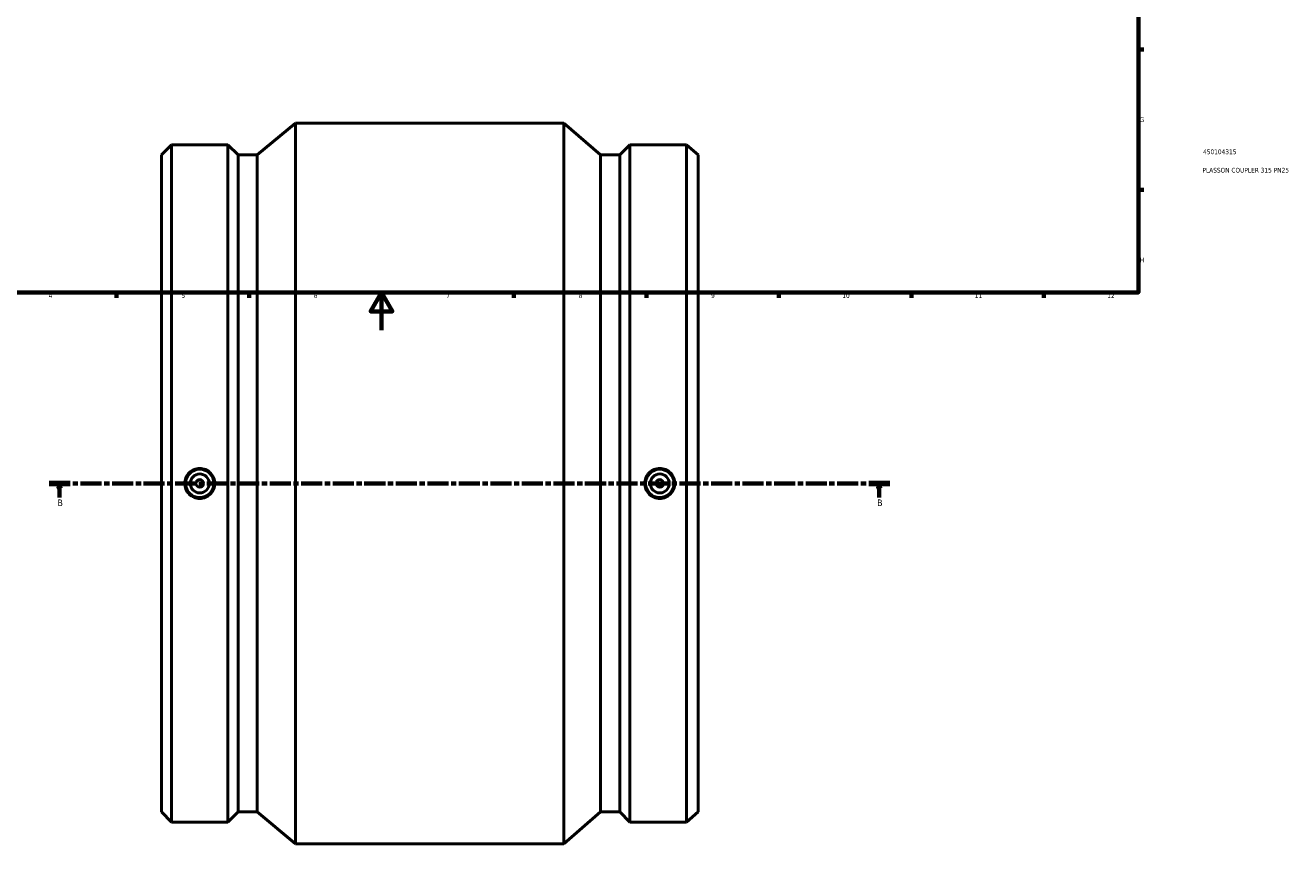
# Model space of a CAD drawing. Header units: millimetres. Extents: x -220 to 1238, y -271 to 1634.
# Tile 2 of 6: x 232 to 902, y -271 to 161. Entities that reach past the tile are written whole.
import ezdxf

# ---------------------------------------------------------------- set-up
doc = ezdxf.new("R2010")
doc.units = ezdxf.units.MM
doc.linetypes.add('CHAIN', pattern=[0.3543, 0.2362, -0.0295, 0.0591, -0.0295])
for name, color, linetype, lineweight in [('Border (ISO)', 7, 'Continuous', 70), ('Section Line (ISO)', 7, 'CHAIN', 70), ('Title (ISO)', 7, 'Continuous', 50), ('Visible (ISO)', 7, 'Continuous', 50)]:
    doc.layers.add(name, color=color, linetype=linetype, lineweight=lineweight)
doc.styles.add('Label Text (ISO)', font='tahoma.ttf')
doc.styles.add('Note Text (ISO)', font='tahoma.ttf')

# ---------------------------------------------------------------- blocks, each defined once
blk = doc.blocks.new('Borders Default Border')
at = {"layer": 'Border (ISO)'}
for p, q in [((70.08, 574), (70.08, 576.9)), ((140.17, 574), (140.17, 576.9)), ((210.25, 574), (210.25, 576.9)), ((280.33, 574), (280.33, 576.9)), ((350.42, 574), (350.42, 576.9)), ((490.58, 574), (490.58, 576.9)), ((560.67, 574), (560.67, 576.9)), ((630.75, 574), (630.75, 576.9)), ((700.83, 574), (700.83, 576.9)), ((770.92, 574), (770.92, 576.9)), ((20, 519.75), (17.1, 519.75)), ((821, 519.75), (823.9, 519.75)), ((20, 445.5), (17.1, 445.5)), ((821, 445.5), (823.9, 445.5)), ((20, 371.25), (17.1, 371.25)), ((821, 371.25), (823.9, 371.25)), ((20, 222.75), (17.1, 222.75)), ((821, 222.75), (823.9, 222.75)), ((20, 148.5), (17.1, 148.5)), ((821, 148.5), (823.9, 148.5)), ((20, 74.25), (17.1, 74.25)), ((821, 74.25), (823.9, 74.25)), ((70.08, 20), (70.08, 17.1)), ((140.17, 20), (140.17, 17.1)), ((210.25, 20), (210.25, 17.1)), ((280.33, 20), (280.33, 17.1)), ((350.42, 20), (350.42, 17.1)), ((490.58, 20), (490.58, 17.1)), ((560.67, 20), (560.67, 17.1)), ((630.75, 20), (630.75, 17.1)), ((700.83, 20), (700.83, 17.1)), ((770.92, 20), (770.92, 17.1))]:
    blk.add_line(p, q, dxfattribs=at)
at = {"layer": 'Border (ISO)', "flags": 128}
for points in [[(420.5, 594), (420.5, 574), (414.73, 584), (426.27, 584), (420.5, 574)], [(20, 20), (20, 574), (821, 574), (821, 20), (20, 20)], [(0, 297), (20, 297), (10, 302.77), (10, 291.23), (20, 297)], [(841, 297), (821, 297), (831, 302.77), (831, 291.23), (821, 297)], [(420.5, 0), (420.5, 20), (414.73, 10), (426.27, 10), (420.5, 20)]]:
    blk.add_lwpolyline(points, dxfattribs=at)
at = {"layer": 'Border (ISO)', "color": 232, "true_color": 0xca0064, "char_height": 2.5, "attachment_point": 7, "style": 'Note Text (ISO)'}
for s, insert in [('1', (34.48, 574.4)), ('2', (104.37, 574.4)), ('3', (174.43, 574.35)), ('4', (244.42, 574.4)), ('5', (314.64, 574.35)), ('6', (384.66, 574.35)), ('7', (454.77, 574.4)), ('8', (524.81, 574.34)), ('9', (594.88, 574.35)), ('10', (664.29, 574.35)), ('11', (734.37, 574.4)), ('12', (804.46, 574.4)), ('A', (17.29, 555.62)), ('A', (821.59, 555.62)), ('B', (17.59, 481.37)), ('B', (821.89, 481.37)), ('C', (17.43, 407.08)), ('C', (821.73, 407.08)), ('D', (17.43, 332.88)), ('D', (821.73, 332.88)), ('E', (17.64, 258.63)), ('E', (821.94, 258.63)), ('F', (17.7, 184.38)), ('F', (822, 184.38)), ('G', (17.31, 110.08)), ('G', (821.61, 110.08)), ('H', (17.44, 35.88)), ('H', (821.74, 35.88)), ('1', (34.48, 17.1)), ('2', (104.37, 17.1)), ('3', (174.43, 17.05)), ('4', (244.42, 17.1)), ('5', (314.64, 17.05)), ('6', (384.66, 17.05)), ('7', (454.77, 17.1)), ('8', (524.81, 17.04)), ('9', (594.88, 17.05)), ('10', (664.29, 17.05)), ('11', (734.37, 17.1)), ('12', (804.46, 17.1))]:
    blk.add_mtext(s, dxfattribs=dict(at, insert=insert))
blk = doc.blocks.new('Title Blocks ISO')
at = {"layer": 'Title (ISO)', "color": 232, "true_color": 0xca0064, "style": 'Note Text (ISO)'}
for tag, p in [('PART_NUMBER_001', (34.16, 73.13)), ('DESCRIPTION_001', (33.84, 63.4))]:
    blk.add_attdef(tag, p, '', height=2.5, dxfattribs=at)
blk = doc.blocks.new('2dTransSection0')
at = {"layer": 'Section Line (ISO)', "linetype": 'CHAIN', "ltscale": 47.077396}
blk.add_line((244.61, -80.97), (689.36, -80.97), dxfattribs=at)
at = {"layer": 'Section Line (ISO)', "linetype": 'Continuous', "lineweight": 140}
for p, q in [((244.61, -80.97), (255.69, -80.97)), ((678.28, -80.97), (689.36, -80.97))]:
    blk.add_line(p, q, dxfattribs=at)
at = {"layer": 'Section Line (ISO)', "linetype": 'Continuous'}
for p, q in [((250.15, -80.97), (249.65, -83.47)), ((249.65, -83.47), (250.65, -83.47)), ((250.15, -83.47), (250.15, -80.97)), ((250.65, -83.47), (250.15, -80.97)), ((250.15, -88.43), (250.15, -83.47)), ((683.82, -80.97), (683.32, -83.47)), ((683.32, -83.47), (684.32, -83.47)), ((683.82, -83.47), (683.82, -80.97)), ((684.32, -83.47), (683.82, -80.97)), ((683.82, -88.43), (683.82, -83.47))]:
    blk.add_line(p, q, dxfattribs=at)
at = {"layer": 'Section Line (ISO)', "linetype": 'Continuous', "flags": 128}
for points in [[(250.65, -83.47), (250.15, -80.97), (249.65, -83.47), (250.65, -83.47)], [(684.32, -83.47), (683.82, -80.97), (683.32, -83.47), (684.32, -83.47)]]:
    blk.add_lwpolyline(points, dxfattribs=at)
at = {"layer": 'Section Line (ISO)'}
for points in [[(250.65, -83.47), (250.15, -80.97), (249.65, -83.47), (250.65, -83.47)], [(684.32, -83.47), (683.82, -80.97), (683.32, -83.47), (684.32, -83.47)]]:
    blk.add_solid(points, dxfattribs=at)
at = {"layer": 'Section Line (ISO)', "char_height": 3.5, "attachment_point": 7, "style": 'Label Text (ISO)'}
for insert in [(249.09, -92.97), (682.75, -92.97)]:
    blk.add_mtext('B', dxfattribs=dict(at, insert=insert))

msp = doc.modelspace()

# ---------------------------------------------------------------- linework, layer by layer
at = {"layer": 'Visible (ISO)'}
for p, q in [((354.781, 92.727), (375.031, 109.529)), ((375.031, -271.471), (375.031, 109.529)), ((375.031, 109.529), (517.031, 109.529)), ((517.031, -271.471), (517.031, 109.529)), ((536.446, 92.727), (517.031, 109.529)), ((304.031, 92.727), (309.403, 98.099)), ((309.403, -260.041), (309.403, 98.099)), ((309.403, 98.099), (339.259, 98.099)), ((339.259, -260.041), (339.259, 98.099)), ((344.631, 92.727), (339.259, 98.099)), ((546.596, 92.727), (551.968, 98.099)), ((551.968, -260.041), (551.968, 98.099)), ((551.968, 98.099), (581.824, 98.099)), ((581.824, -260.041), (581.824, 98.099)), ((588.031, 92.727), (581.824, 98.099)), ((304.031, -254.669), (304.031, 92.727)), ((344.631, -254.669), (344.631, 92.727)), ((344.631, 92.727), (354.781, 92.727)), ((354.781, -254.669), (354.781, 92.727)), ((536.446, -254.669), (536.446, 92.727)), ((536.446, 92.727), (546.596, 92.727)), ((546.596, -254.669), (546.596, 92.727)), ((588.031, -254.669), (588.031, 92.727)), ((304.031, -254.669), (309.403, -260.041)), ((309.403, -260.041), (339.259, -260.041)), ((344.631, -254.669), (339.259, -260.041)), ((344.631, -254.669), (354.781, -254.669)), ((354.781, -254.669), (375.031, -271.471)), ((536.446, -254.669), (517.031, -271.471)), ((536.446, -254.669), (546.596, -254.669)), ((546.596, -254.669), (551.968, -260.041)), ((551.968, -260.041), (581.824, -260.041)), ((588.031, -254.669), (581.824, -260.041)), ((375.031, -271.471), (517.031, -271.471))]:
    msp.add_line(p, q, dxfattribs=at)
for centre, radius in [((324.331, -80.971), 7.5), ((567.731, -80.971), 7.5), ((324.331, -80.971), 5), ((324.331, -80.971), 2), ((567.731, -80.971), 5), ((567.731, -80.971), 2)]:
    msp.add_circle(centre, radius, dxfattribs=at)
for points in [[(324.331, -73.024), (325.328, -73.024), (326.392, -73.224), (328.347, -74.037), (329.239, -74.649), (330.646, -76.061), (331.256, -76.954), (332.064, -78.911), (332.263, -79.974), (332.263, -81.968), (332.064, -83.031), (331.256, -84.988), (330.646, -85.881), (329.239, -87.293), (328.347, -87.906), (326.392, -88.718), (325.328, -88.918), (323.334, -88.918), (322.271, -88.718), (320.315, -87.906), (319.423, -87.293), (318.016, -85.881), (317.407, -84.988), (316.598, -83.031), (316.4, -81.968), (316.4, -79.974), (316.598, -78.911), (317.407, -76.954), (318.016, -76.061), (319.423, -74.649), (320.315, -74.037), (322.271, -73.224), (323.334, -73.024), (324.331, -73.024)], [(567.731, -88.918), (566.734, -88.918), (565.671, -88.718), (563.715, -87.906), (562.823, -87.293), (561.416, -85.881), (560.807, -84.988), (559.998, -83.031), (559.8, -81.968), (559.8, -79.974), (559.998, -78.911), (560.807, -76.954), (561.416, -76.061), (562.823, -74.649), (563.715, -74.037), (565.671, -73.224), (566.734, -73.024), (568.728, -73.024), (569.792, -73.224), (571.747, -74.037), (572.639, -74.649), (574.046, -76.061), (574.656, -76.954), (575.464, -78.911), (575.663, -79.974), (575.663, -81.968), (575.464, -83.031), (574.656, -84.988), (574.046, -85.881), (572.639, -87.293), (571.747, -87.906), (569.792, -88.718), (568.728, -88.918), (567.731, -88.918)]]:
    msp.add_open_spline(points, degree=3, knots=[0, 0, 0, 0, 0.2991615, 0.2991615, 0.598323, 0.598323, 0.8973518, 0.8973518, 1.1963806, 1.1963806, 1.4954094, 1.4954094, 1.7944382, 1.7944382, 2.0935997, 2.0935997, 2.3927612, 2.3927612, 2.6919227, 2.6919227, 2.9910842, 2.9910842, 3.290113, 3.290113, 3.5891418, 3.5891418, 3.8881706, 3.8881706, 4.1871994, 4.1871994, 4.4863609, 4.4863609, 4.7855224, 4.7855224, 4.7855224, 4.7855224], dxfattribs=at)

# ---------------------------------------------------------------- block references
msp.add_blockref('Borders Default Border', (0, 0))
msp.add_blockref('Title Blocks ISO', (821, 20)).add_auto_attribs({'PART_NUMBER_001': '450104315', 'DESCRIPTION_001': 'PLASSON COUPLER 315 PN25'})
at = {"layer": 'Section Line (ISO)'}
msp.add_blockref('2dTransSection0', (0, 0), dxfattribs=at)

doc.saveas('drawing.dxf')
